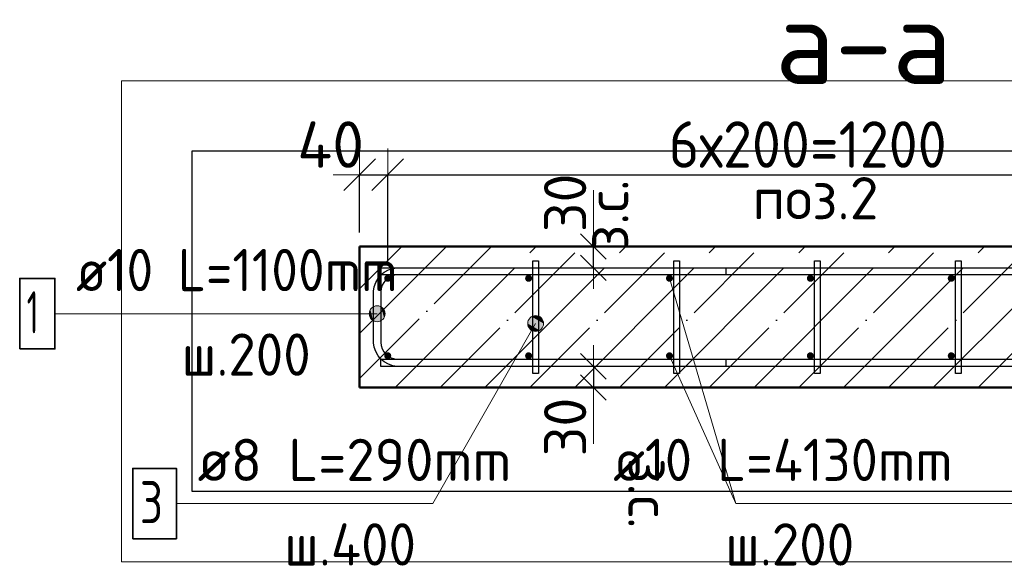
# Model space of a CAD drawing. Header units: millimetres. Extents: x 9402 to 69898, y -2829 to 22870.
# Tile 12 of 69: x 15630 to 17028, y 5049 to 5824. Entities that reach past the tile are written whole.
import ezdxf

# ---------------------------------------------------------------- set-up
doc = ezdxf.new("R2010")
doc.units = ezdxf.units.MM
doc.header["$PDMODE"] = 65
doc.linetypes.add('______11', pattern=[150, 120, -15, 0, -15])
doc.linetypes.add('______5', pattern=[330, 240, -30, 30, -30])
for name, color, linetype, lineweight in [('Standard', 7, 'Continuous', 25), ('Арм.стержн. Арматура края', 96, 'Continuous', 35), ('Арм.стержн. вертикальными 1', 22, 'Continuous', 35), ('Арм.стержн.горизонт. 1', 180, 'Continuous', 35), ('Размерная линия_ общее', 7, 'Continuous', 13), ('Размерная линия_ общее_1', 7, 'Continuous', 13)]:
    doc.layers.add(name, color=color, linetype=linetype, lineweight=lineweight)
doc.layers.add('Арм.стержн.Стяжки', color=7, linetype='Continuous', lineweight=35, true_color=0x501e0f)
doc.styles.add('ISOCPEUR', font='ISOCPEUR')
doc.dimstyles.new('DIMSTYLE_10', dxfattribs={"dimtxt": 60, "dimasz": 60, "dimexe": 0, "dimexo": 0.001, "dimgap": 30, "dimtad": 2, "dimdec": 0, "dimrnd": 5, "dimzin": 12, "dimdsep": 46, "dimtxsty": 'ISOCPEUR', "dimblk1": 'ALL_ML_STRICH', "dimblk2": 'ALL_ML_STRICH', "dimsah": 1, "dimcen": 0, "dimse1": 1, "dimse2": 1, "dimclrd": 7, "dimclre": 256, "dimclrt": 7, "dimadec": 0, "dimazin": 0, "dimtfac": 1, "dimtdec": 0, "dimtix": 1, "dimtmove": 2, "dimatfit": 3, "dimfxl": 0, "dimtvp": 1.2, "dimtzin": 0, "dimlwd": 0, "dimlwe": -3, "dimarcsym": 0})
doc.dimstyles.new('DIMSTYLE_4', dxfattribs={"dimtxt": 66, "dimasz": 75, "dimexe": 0, "dimexo": 0, "dimgap": 33, "dimtad": 2, "dimdec": 0, "dimrnd": 5, "dimzin": 12, "dimdsep": 46, "dimtxsty": 'ISOCPEUR', "dimblk1": 'ALL_ML_STRICH', "dimblk2": 'ALL_ML_STRICH', "dimsah": 1, "dimcen": 0, "dimclrd": 7, "dimclre": 256, "dimclrt": 7, "dimadec": 0, "dimazin": 0, "dimtfac": 1, "dimtdec": 0, "dimtix": 1, "dimtmove": 2, "dimatfit": 3, "dimfxl": 0, "dimtvp": 1.2, "dimtzin": 0, "dimlwd": 0, "dimlwe": -3, "dimarcsym": 0})
doc.dimstyles.new('DIMSTYLE_5', dxfattribs={"dimtxt": 66, "dimasz": 75, "dimexe": 0, "dimexo": 0, "dimgap": 33, "dimtad": 2, "dimdec": 0, "dimrnd": 5, "dimzin": 12, "dimdsep": 46, "dimtxsty": 'ISOCPEUR', "dimblk1": 'ALL_ML_STRICH', "dimblk2": 'ALL_ML_STRICH', "dimsah": 1, "dimcen": 0, "dimclrd": 7, "dimclre": 256, "dimclrt": 7, "dimadec": 0, "dimazin": 0, "dimtfac": 1, "dimtdec": 0, "dimtix": 1, "dimtmove": 2, "dimatfit": 3, "dimfxl": 0, "dimtzin": 0, "dimlwd": 0, "dimlwe": -3, "dimarcsym": 0})

# ---------------------------------------------------------------- blocks, each defined once
blk = doc.blocks.new('ALL_ML_STRICH')
at = {"color": 0, "linetype": 'ByBlock', "lineweight": -2}
for p, q in [((0, -0.5), (0, 0.5)), ((-0.3, -0.3), (0.3, 0.3)), ((-1, 0), (0.5, 0))]:
    blk.add_line(p, q, dxfattribs=at)
blk = doc.blocks.new('*D20')
at = {"layer": 'DEFPOINTS', "color": 7, "linetype": 'Continuous', "lineweight": 13, "transparency": 33554687}
for p in [(16453.5, 5502.4), (16444.8, 5472.4), (16453.5, 5472.4)]:
    blk.add_point(p, dxfattribs=at)
at = {"layer": 'Размерная линия_ общее_1', "color": 7, "linetype": 'Continuous', "lineweight": -2, "transparency": 33554687}
blk.add_line((16444.8, 5472.4), (16444.8, 5502.4), dxfattribs=at)
at = {"layer": 'Размерная линия_ общее_1', "color": 7, "linetype": 'Continuous', "lineweight": 13, "transparency": 33554687, "xscale": 60, "yscale": 60, "zscale": 60}
for p, rotation in [((16444.8, 5472.4), 270), ((16444.8, 5502.4), 90)]:
    blk.add_blockref('ALL_ML_STRICH', p, dxfattribs=dict(at, rotation=rotation))
at = {"layer": 'Размерная линия_ общее_1', "color": 7, "linetype": 'Continuous', "lineweight": 13, "transparency": 33554687, "insert": (16434.5, 5497.4), "char_height": 60, "width": 3, "attachment_point": 1, "rotation": 90, "line_spacing_factor": 0.60241, "style": 'ISOCPEUR'}
blk.add_mtext('з.с.', dxfattribs=at)
at = {"layer": 'Размерная линия_ общее_1', "color": 7, "linetype": 'Continuous', "lineweight": 13, "transparency": 33554687, "insert": (16404.8, 5564.5), "char_height": 60, "width": 120, "attachment_point": 5, "rotation": 90, "style": 'ISOCPEUR'}
blk.add_mtext('\\A1;{30}', dxfattribs=at)
blk = doc.blocks.new('*D21')
at = {"layer": 'DEFPOINTS', "color": 7, "linetype": 'Continuous', "lineweight": 13, "transparency": 33554687}
for p in [(16444.8, 5332.4), (16453.5, 5332.4), (16453.5, 5302.4)]:
    blk.add_point(p, dxfattribs=at)
at = {"layer": 'Размерная линия_ общее_1', "color": 7, "linetype": 'Continuous', "lineweight": -2, "transparency": 33554687}
blk.add_line((16444.8, 5332.4), (16444.8, 5302.4), dxfattribs=at)
at = {"layer": 'Размерная линия_ общее_1', "color": 7, "linetype": 'Continuous', "lineweight": 13, "transparency": 33554687, "xscale": 60, "yscale": 60, "zscale": 60}
for p, rotation in [((16444.8, 5332.4), 90), ((16444.8, 5302.4), 270)]:
    blk.add_blockref('ALL_ML_STRICH', p, dxfattribs=dict(at, rotation=rotation))
at = {"layer": 'Размерная линия_ общее_1', "color": 7, "linetype": 'Continuous', "lineweight": 13, "transparency": 33554687, "insert": (16404.8, 5246.3), "char_height": 60, "width": 120, "attachment_point": 5, "rotation": 90, "style": 'ISOCPEUR'}
blk.add_mtext('\\A1;{30}', dxfattribs=at)
at = {"layer": 'Размерная линия_ общее_1', "color": 7, "linetype": 'Continuous', "lineweight": 13, "transparency": 33554687, "insert": (16554.5, 5202.3), "char_height": 60, "width": 3, "attachment_point": 1, "rotation": 270, "line_spacing_factor": 0.60241, "style": 'ISOCPEUR'}
blk.add_mtext('з.с.', dxfattribs=at)
blk = doc.blocks.new('*D22')
at = {"layer": 'DEFPOINTS', "color": 7, "linetype": 'Continuous', "lineweight": 13, "transparency": 33554687}
for p in [(16112.9, 5604.3), (16112.9, 5502.4), (16152.9, 5457.4)]:
    blk.add_point(p, dxfattribs=at)
at = {"layer": 'Размерная линия_ общее', "color": 253, "linetype": 'Continuous', "lineweight": -2, "true_color": 0xa0a0a0, "transparency": 33554687}
for p, q in [((16112.9, 5522.4), (16112.9, 5604.3)), ((16152.9, 5477.4), (16152.9, 5604.3))]:
    blk.add_line(p, q, dxfattribs=at)
at = {"layer": 'Размерная линия_ общее', "color": 7, "linetype": 'Continuous', "lineweight": -2, "transparency": 33554687}
blk.add_line((16112.9, 5604.3), (16152.9, 5604.3), dxfattribs=at)
at = {"layer": 'Размерная линия_ общее', "color": 7, "linetype": 'Continuous', "lineweight": 13, "transparency": 33554687, "xscale": 75, "yscale": 75, "zscale": 75, "rotation": 180}
blk.add_blockref('ALL_ML_STRICH', (16112.9, 5604.3), dxfattribs=at)
at = {"layer": 'Размерная линия_ общее', "color": 7, "linetype": 'Continuous', "lineweight": 13, "transparency": 33554687, "xscale": 75, "yscale": 75, "zscale": 75}
blk.add_blockref('ALL_ML_STRICH', (16152.9, 5604.3), dxfattribs=at)
at = {"layer": 'Размерная линия_ общее', "color": 7, "linetype": 'Continuous', "lineweight": 13, "transparency": 33554687, "insert": (16071.9, 5647.2), "char_height": 66, "width": 132, "attachment_point": 5, "style": 'ISOCPEUR'}
blk.add_mtext('\\A1;{40}', dxfattribs=at)
blk = doc.blocks.new('*D23')
at = {"layer": 'DEFPOINTS', "color": 7, "linetype": 'Continuous', "lineweight": 13, "transparency": 33554687}
for p in [(16152.9, 5604.3), (16152.9, 5457.4), (17352.9, 5457.4)]:
    blk.add_point(p, dxfattribs=at)
at = {"layer": 'Размерная линия_ общее', "color": 253, "linetype": 'Continuous', "lineweight": -2, "true_color": 0xa0a0a0, "transparency": 33554687}
for p, q in [((16152.9, 5477.4), (16152.9, 5604.3)), ((17352.9, 5477.4), (17352.9, 5604.3))]:
    blk.add_line(p, q, dxfattribs=at)
at = {"layer": 'Размерная линия_ общее', "color": 7, "linetype": 'Continuous', "lineweight": -2, "transparency": 33554687}
blk.add_line((16152.9, 5604.3), (17352.9, 5604.3), dxfattribs=at)
at = {"layer": 'Размерная линия_ общее', "color": 7, "linetype": 'Continuous', "lineweight": 13, "transparency": 33554687, "xscale": 75, "yscale": 75, "zscale": 75, "rotation": 180}
blk.add_blockref('ALL_ML_STRICH', (16152.9, 5604.3), dxfattribs=at)
at = {"layer": 'Размерная линия_ общее', "color": 7, "linetype": 'Continuous', "lineweight": 13, "transparency": 33554687, "xscale": 75, "yscale": 75, "zscale": 75}
blk.add_blockref('ALL_ML_STRICH', (17352.9, 5604.3), dxfattribs=at)
at = {"layer": 'Размерная линия_ общее', "color": 7, "linetype": 'Continuous', "lineweight": 13, "transparency": 33554687, "insert": (16551.9, 5680.3), "char_height": 66, "width": 3.3, "attachment_point": 1, "line_spacing_factor": 0.60241, "style": 'ISOCPEUR'}
blk.add_mtext('\\W0.91;6х200=1200', dxfattribs=at)

msp = doc.modelspace()

# ---------------------------------------------------------------- hatches: boundary and pattern name
at = {"layer": 'Арм.стержн. Арматура края', "linetype": 'Continuous', "lineweight": 13, "transparency": 33554687}
for points in [[(16128.3, 5401.5), (16128.3, 5412.7), (16126.7, 5407.1)], [(16128.3, 5412.7), (16132.3, 5397.4), (16132.3, 5416.8)], [(16128.3, 5412.7), (16128.3, 5401.5), (16132.3, 5397.4)], [(16132.3, 5416.8), (16137.9, 5395.9), (16137.9, 5418.4)], [(16132.3, 5416.8), (16132.3, 5397.4), (16137.9, 5395.9)], [(16137.9, 5418.4), (16137.9, 5395.9), (16143.6, 5397.4)], [(16137.9, 5418.4), (16143.6, 5397.4), (16143.6, 5416.8)], [(16143.6, 5416.8), (16143.6, 5397.4), (16147.6, 5401.5)], [(16143.6, 5416.8), (16147.6, 5401.5), (16147.6, 5412.7)], [(16147.6, 5412.7), (16147.6, 5401.5), (16149.2, 5407.1)]]:
    msp.add_hatch(color=7, dxfattribs=at).paths.add_polyline_path(points)
at = {"layer": 'Арм.стержн. вертикальными 1', "linetype": 'Continuous', "lineweight": 50, "transparency": 33554687}
for points in [[(16157.9, 5457.4), (16157.6, 5459.3), (16156.5, 5460.9), (16154.8, 5462), (16152.9, 5462.4), (16151, 5462), (16149.4, 5460.9), (16148.3, 5459.3), (16147.9, 5457.4), (16148.3, 5455.4), (16149.4, 5453.8), (16151, 5452.7), (16152.9, 5452.4), (16154.8, 5452.7), (16156.5, 5453.8), (16157.6, 5455.4)], [(16357.9, 5457.4), (16357.6, 5459.3), (16356.5, 5460.9), (16354.8, 5462), (16352.9, 5462.4), (16351, 5462), (16349.4, 5460.9), (16348.3, 5459.3), (16347.9, 5457.4), (16348.3, 5455.4), (16349.4, 5453.8), (16351, 5452.7), (16352.9, 5452.4), (16354.8, 5452.7), (16356.5, 5453.8), (16357.6, 5455.4)], [(16557.9, 5457.4), (16557.6, 5459.3), (16556.5, 5460.9), (16554.8, 5462), (16552.9, 5462.4), (16551, 5462), (16549.4, 5460.9), (16548.3, 5459.3), (16547.9, 5457.4), (16548.3, 5455.4), (16549.4, 5453.8), (16551, 5452.7), (16552.9, 5452.4), (16554.8, 5452.7), (16556.5, 5453.8), (16557.6, 5455.4)], [(16757.9, 5457.4), (16757.6, 5459.3), (16756.5, 5460.9), (16754.8, 5462), (16752.9, 5462.4), (16751, 5462), (16749.4, 5460.9), (16748.3, 5459.3), (16747.9, 5457.4), (16748.3, 5455.4), (16749.4, 5453.8), (16751, 5452.7), (16752.9, 5452.4), (16754.8, 5452.7), (16756.5, 5453.8), (16757.6, 5455.4)], [(16957.9, 5457.4), (16957.6, 5459.3), (16956.5, 5460.9), (16954.8, 5462), (16952.9, 5462.4), (16951, 5462), (16949.4, 5460.9), (16948.3, 5459.3), (16947.9, 5457.4), (16948.3, 5455.4), (16949.4, 5453.8), (16951, 5452.7), (16952.9, 5452.4), (16954.8, 5452.7), (16956.5, 5453.8), (16957.6, 5455.4)], [(16157.9, 5347.4), (16157.6, 5349.3), (16156.5, 5350.9), (16154.8, 5352), (16152.9, 5352.4), (16151, 5352), (16149.4, 5350.9), (16148.3, 5349.3), (16147.9, 5347.4), (16148.3, 5345.4), (16149.4, 5343.8), (16151, 5342.7), (16152.9, 5342.4), (16154.8, 5342.7), (16156.5, 5343.8), (16157.6, 5345.4)], [(16357.9, 5347.4), (16357.6, 5349.3), (16356.5, 5350.9), (16354.8, 5352), (16352.9, 5352.4), (16351, 5352), (16349.4, 5350.9), (16348.3, 5349.3), (16347.9, 5347.4), (16348.3, 5345.4), (16349.4, 5343.8), (16351, 5342.7), (16352.9, 5342.4), (16354.8, 5342.7), (16356.5, 5343.8), (16357.6, 5345.4)], [(16557.9, 5347.4), (16557.6, 5349.3), (16556.5, 5350.9), (16554.8, 5352), (16552.9, 5352.4), (16551, 5352), (16549.4, 5350.9), (16548.3, 5349.3), (16547.9, 5347.4), (16548.3, 5345.4), (16549.4, 5343.8), (16551, 5342.7), (16552.9, 5342.4), (16554.8, 5342.7), (16556.5, 5343.8), (16557.6, 5345.4)], [(16757.9, 5347.4), (16757.6, 5349.3), (16756.5, 5350.9), (16754.8, 5352), (16752.9, 5352.4), (16751, 5352), (16749.4, 5350.9), (16748.3, 5349.3), (16747.9, 5347.4), (16748.3, 5345.4), (16749.4, 5343.8), (16751, 5342.7), (16752.9, 5342.4), (16754.8, 5342.7), (16756.5, 5343.8), (16757.6, 5345.4)], [(16957.9, 5347.4), (16957.6, 5349.3), (16956.5, 5350.9), (16954.8, 5352), (16952.9, 5352.4), (16951, 5352), (16949.4, 5350.9), (16948.3, 5349.3), (16947.9, 5347.4), (16948.3, 5345.4), (16949.4, 5343.8), (16951, 5342.7), (16952.9, 5342.4), (16954.8, 5342.7), (16956.5, 5343.8), (16957.6, 5345.4)]]:
    msp.add_hatch(color=4, dxfattribs=at).paths.add_polyline_path(points)
at = {"layer": 'Арм.стержн.Стяжки', "linetype": 'Continuous', "lineweight": 13, "transparency": 33554687}
for points in [[(16351.7, 5393.1), (16372.7, 5387.6), (16353.2, 5398.8)], [(16353.2, 5398.8), (16374.1, 5393.3), (16357.3, 5402.9)], [(16353.2, 5398.8), (16372.7, 5387.6), (16374.1, 5393.3)], [(16357.3, 5402.9), (16372.6, 5398.8), (16362.8, 5404.4)], [(16357.3, 5402.9), (16374.1, 5393.3), (16372.6, 5398.8)], [(16362.8, 5404.4), (16372.6, 5398.8), (16368.5, 5403)], [(16353.3, 5387.6), (16368.5, 5383.5), (16351.7, 5393.1)], [(16351.7, 5393.1), (16368.5, 5383.5), (16372.7, 5387.6)], [(16363, 5382), (16353.3, 5387.6), (16357.4, 5383.4)], [(16353.3, 5387.6), (16363, 5382), (16368.5, 5383.5)]]:
    msp.add_hatch(color=7, dxfattribs=at).paths.add_polyline_path(points)

# ---------------------------------------------------------------- linework, layer by layer
at = {"color": 52, "linetype": 'Continuous', "lineweight": -3, "transparency": 33554687}
for p, q in [((15875, 5637.7), (15875, 5155.1)), ((17729.2, 5637.7), (15875, 5637.7)), ((15875, 5637.7), (15875, 5155.1)), ((17729.2, 5637.7), (15875, 5637.7)), ((15875, 5155.1), (17729.2, 5155.1)), ((15875, 5155.1), (17729.2, 5155.1))]:
    msp.add_line(p, q, dxfattribs=at)
at = {"layer": 'Standard', "color": 7, "linetype": 'Continuous', "lineweight": 13, "transparency": 33554687}
for p, q in [((16444.8, 5502.4), (16444.8, 5582.4)), ((16552.9, 5457.4), (16647, 5137.6)), ((16444.8, 5302.4), (16444.8, 5222.4))]:
    msp.add_line(p, q, dxfattribs=at)
at = {"layer": 'Standard', "color": 7, "linetype": '______11', "lineweight": -3, "transparency": 33554687}
for p, q in [((16112.9, 5442.5), (16172.8, 5502.4)), ((16112.9, 5315.2), (16300.1, 5502.4)), ((16227.4, 5302.4), (16427.4, 5502.4)), ((16354.7, 5302.4), (16554.7, 5502.4)), ((16481.9, 5302.4), (16681.9, 5502.4)), ((16609.2, 5302.4), (16809.2, 5502.4)), ((16736.5, 5302.4), (16936.5, 5502.4)), ((16863.8, 5302.4), (17063.8, 5502.4)), ((16991.1, 5302.4), (17191.1, 5502.4))]:
    msp.add_line(p, q, dxfattribs=at)
at = {"layer": 'Standard', "color": 7, "linetype": '______5', "lineweight": -3, "transparency": 33554687}
for p, q in [((16112.9, 5378.8), (16236.5, 5502.4)), ((16163.7, 5302.4), (16363.7, 5502.4)), ((16291, 5302.4), (16491, 5502.4)), ((16418.3, 5302.4), (16618.3, 5502.4)), ((16545.6, 5302.4), (16745.6, 5502.4)), ((16672.9, 5302.4), (16872.9, 5502.4)), ((16800.1, 5302.4), (17000.1, 5502.4)), ((16927.4, 5302.4), (17127.4, 5502.4))]:
    msp.add_line(p, q, dxfattribs=at)
at = {"layer": 'Standard', "color": 7, "linetype": 'Continuous', "lineweight": 50, "transparency": 33554687}
for p, q in [((16112.9, 5502.4), (16112.9, 5302.4)), ((17562.9, 5502.4), (16112.9, 5502.4)), ((16112.9, 5302.4), (17562.9, 5302.4))]:
    msp.add_line(p, q, dxfattribs=at)
at = {"layer": 'Standard', "color": 7, "linetype": 'Continuous', "lineweight": 13, "transparency": 33554687}
msp.add_lwpolyline([(15775, 5055.1), (17829.2, 5055.1), (17829.2, 5737.7), (15775, 5737.7), (15775, 5055.1)], dxfattribs=at)
at = {"layer": 'Арм.стержн. Арматура края', "color": 7, "linetype": 'Continuous', "lineweight": 13, "transparency": 33554687}
for p, q in [((16137.9, 5418.4), (16137.9, 5418.4)), ((15680.4, 5407.1), (16076.4, 5407.1)), ((16076.4, 5407.1), (16137.9, 5407.1)), ((16126.7, 5407.1), (16126.7, 5407.1)), ((16137.9, 5395.9), (16137.9, 5395.9)), ((16149.2, 5407.1), (16149.2, 5407.1))]:
    msp.add_line(p, q, dxfattribs=at)
at = {"layer": 'Арм.стержн. Арматура края', "color": 4, "linetype": 'Continuous', "lineweight": 25, "transparency": 33554687}
msp.add_lwpolyline([(16632.9, 5332.4), (16166.3, 5332.4), (16160.2, 5333.2), (16153.8, 5335.3), (16148, 5338.6), (16143.2, 5342.6), (16139.2, 5347.4), (16135.9, 5353.3), (16133.8, 5359.6), (16132.9, 5365.7), (16132.9, 5439), (16133.8, 5445.1), (16135.9, 5451.5), (16139.2, 5457.3), (16143.2, 5462.1), (16148, 5466.1), (16153.8, 5469.4), (16160.2, 5471.5), (16166.3, 5472.4), (16632.9, 5472.4), (16632.9, 5462.4), (16167, 5462.4), (16162.5, 5461.7), (16157.9, 5460.2), (16153.7, 5457.9), (16150.3, 5455), (16147.4, 5451.6), (16145.1, 5447.4), (16143.6, 5442.8), (16142.9, 5438.3), (16142.9, 5366.4), (16143.6, 5361.9), (16145.1, 5357.3), (16147.4, 5353.1), (16150.3, 5349.7), (16153.7, 5346.8), (16157.9, 5344.5), (16162.5, 5343), (16167, 5342.4), (16632.9, 5342.4), (16632.9, 5332.4)], dxfattribs=at)
msp.add_lwpolyline([(16632.9, 5332.4), (16166.3, 5332.4), (16160.2, 5333.2), (16153.8, 5335.3), (16148, 5338.6), (16143.2, 5342.6), (16139.2, 5347.4), (16135.9, 5353.3), (16133.8, 5359.6), (16132.9, 5365.7), (16132.9, 5439), (16133.8, 5445.1), (16135.9, 5451.5), (16139.2, 5457.3), (16143.2, 5462.1), (16148, 5466.1), (16153.8, 5469.4), (16160.2, 5471.5), (16166.3, 5472.4), (16632.9, 5472.4), (16632.9, 5462.4), (16167, 5462.4), (16162.5, 5461.7), (16157.9, 5460.2), (16153.7, 5457.9), (16150.3, 5455), (16147.4, 5451.6), (16145.1, 5447.4), (16143.6, 5442.8), (16142.9, 5438.3), (16142.9, 5366.4), (16143.6, 5361.9), (16145.1, 5357.3), (16147.4, 5353.1), (16150.3, 5349.7), (16153.7, 5346.8), (16157.9, 5344.5), (16162.5, 5343), (16167, 5342.4), (16632.9, 5342.4), (16632.9, 5332.4)], dxfattribs=at)
msp.add_lwpolyline([(16632.9, 5332.4), (16166.3, 5332.4), (16160.2, 5333.2), (16153.8, 5335.3), (16148, 5338.6), (16143.2, 5342.6), (16139.2, 5347.4), (16135.9, 5353.3), (16133.8, 5359.6), (16132.9, 5365.7), (16132.9, 5439), (16133.8, 5445.1), (16135.9, 5451.5), (16139.2, 5457.3), (16143.2, 5462.1), (16148, 5466.1), (16153.8, 5469.4), (16160.2, 5471.5), (16166.3, 5472.4), (16632.9, 5472.4), (16632.9, 5462.4), (16167, 5462.4), (16162.5, 5461.7), (16157.9, 5460.2), (16153.7, 5457.9), (16150.3, 5455), (16147.4, 5451.6), (16145.1, 5447.4), (16143.6, 5442.8), (16142.9, 5438.3), (16142.9, 5366.4), (16143.6, 5361.9), (16145.1, 5357.3), (16147.4, 5353.1), (16150.3, 5349.7), (16153.7, 5346.8), (16157.9, 5344.5), (16162.5, 5343), (16167, 5342.4), (16632.9, 5342.4), (16632.9, 5332.4)], dxfattribs=at)
at = {"layer": 'Арм.стержн. Арматура края', "color": 7, "linetype": 'Continuous', "lineweight": 35, "transparency": 33554687}
msp.add_lwpolyline([(15630.4, 5357.1), (15680.4, 5357.1), (15680.4, 5457.1), (15630.4, 5457.1), (15630.4, 5357.1)], dxfattribs=at)
at = {"layer": 'Арм.стержн. Арматура края', "color": 7, "linetype": 'Continuous', "lineweight": 13, "transparency": 33554687}
msp.add_circle((16137.9, 5407.1), 11.3, dxfattribs=at)
at = {"layer": 'Арм.стержн. вертикальными 1', "color": 7, "linetype": 'Continuous', "lineweight": 13, "transparency": 33554687}
for q in [(16552.9, 5347.4), (17055, 5137.6)]:
    msp.add_line((16647, 5137.6), q, dxfattribs=at)
at = {"layer": 'Арм.стержн.горизонт. 1', "color": 52, "linetype": 'Continuous', "lineweight": 50, "transparency": 33554687}
for p, q in [((16112.9, 5502.4), (16112.9, 5502.4)), ((16112.9, 5302.4), (16112.9, 5302.4))]:
    msp.add_line(p, q, dxfattribs=at)
at = {"layer": 'Арм.стержн.горизонт. 1', "color": 4, "linetype": 'Continuous', "lineweight": 25, "transparency": 33554687}
for points in [[(17532.9, 5462.4), (16142.9, 5462.4), (16142.9, 5472.4), (17532.9, 5472.4), (17532.9, 5462.4)], [(17532.9, 5462.4), (16142.9, 5462.4), (16142.9, 5472.4), (17532.9, 5472.4), (17532.9, 5462.4)], [(17532.9, 5462.4), (16142.9, 5462.4), (16142.9, 5472.4), (17532.9, 5472.4), (17532.9, 5462.4)], [(17532.9, 5332.4), (16142.9, 5332.4), (16142.9, 5342.4), (17532.9, 5342.4), (17532.9, 5332.4)], [(17532.9, 5332.4), (16142.9, 5332.4), (16142.9, 5342.4), (17532.9, 5342.4), (17532.9, 5332.4)], [(17532.9, 5332.4), (16142.9, 5332.4), (16142.9, 5342.4), (17532.9, 5342.4), (17532.9, 5332.4)]]:
    msp.add_lwpolyline(points, dxfattribs=at)
at = {"layer": 'Арм.стержн.Стяжки', "color": 7, "linetype": 'Continuous', "lineweight": 13, "transparency": 33554687}
for p, q in [((16353.2, 5398.8), (16353.2, 5398.8)), ((16368.5, 5403), (16368.5, 5403)), ((16217, 5137.6), (16362.9, 5393.2)), ((16357.4, 5383.4), (16357.4, 5383.4)), ((16372.7, 5387.6), (16372.7, 5387.6)), ((15853, 5137.6), (16217, 5137.6))]:
    msp.add_line(p, q, dxfattribs=at)
at = {"layer": 'Арм.стержн.Стяжки', "color": 40, "linetype": 'Continuous', "lineweight": 25, "transparency": 33554687}
for points in [[(16358.9, 5322.4), (16358.9, 5482.4), (16366.9, 5482.4), (16366.9, 5322.4), (16358.9, 5322.4)], [(16358.9, 5322.4), (16358.9, 5482.4), (16366.9, 5482.4), (16366.9, 5322.4), (16358.9, 5322.4)], [(16558.9, 5322.4), (16558.9, 5482.4), (16566.9, 5482.4), (16566.9, 5322.4), (16558.9, 5322.4)], [(16758.9, 5322.4), (16758.9, 5482.4), (16766.9, 5482.4), (16766.9, 5322.4), (16758.9, 5322.4)], [(16758.9, 5322.4), (16758.9, 5482.4), (16766.9, 5482.4), (16766.9, 5322.4), (16758.9, 5322.4)], [(16958.9, 5322.4), (16958.9, 5482.4), (16966.9, 5482.4), (16966.9, 5322.4), (16958.9, 5322.4)]]:
    msp.add_lwpolyline(points, dxfattribs=at)
at = {"layer": 'Арм.стержн.Стяжки', "color": 7, "linetype": 'Continuous', "lineweight": 35, "transparency": 33554687}
msp.add_lwpolyline([(15791, 5087.6), (15853, 5087.6), (15853, 5187.6), (15791, 5187.6), (15791, 5087.6)], dxfattribs=at)
at = {"layer": 'Арм.стержн.Стяжки', "color": 7, "linetype": 'Continuous', "lineweight": 13, "transparency": 33554687}
msp.add_circle((16362.9, 5393.2), 11.3, dxfattribs=at)

# ---------------------------------------------------------------- texts
at = {"layer": 'Standard', "color": 7, "linetype": 'Continuous', "lineweight": 13, "transparency": 33554687, "style": 'ISOCPEUR'}
for s, insert, char_height, width, attachment_point in [('\\A1;{\\fISOCPEUR|i0|b0;\\H120.000000;\\W1.000000;\\C7;а-а}\\P', (16703, 5793.3), 120, 331.2, 4), ('\\A1;{\\fISOCPEUR|i0|b0;\\H60.000000;\\W1.000000;\\C7;поз.2}\\P', (16760.2, 5571.1), 60, 211.154, 5)]:
    msp.add_mtext(s, dxfattribs=dict(at, insert=insert, char_height=char_height, width=width, attachment_point=attachment_point))
at = {"layer": 'Арм.стержн. Арматура края', "color": 7, "linetype": 'Continuous', "lineweight": 25, "transparency": 33554687, "char_height": 60, "attachment_point": 7, "style": 'ISOCPEUR'}
for s, insert, width in [('\\W0.92;ø10 L=1100mm ', (15710.4, 5439.1), 561.338), ('\\W0.56;1', (15640.4, 5379.1), 46.667), ('\\W0.95;ш.200 ', (15860.4, 5319.1), 262.399)]:
    msp.add_mtext(s, dxfattribs=dict(at, insert=insert, width=width))
at = {"layer": 'Арм.стержн. вертикальными 1', "color": 7, "linetype": 'Continuous', "lineweight": 25, "transparency": 33554687, "char_height": 60, "attachment_point": 7, "style": 'ISOCPEUR'}
for s, insert, width in [('\\W0.94;ø10 L=4130mm ', (16473, 5169.6), 579.953), ('\\W0.95;ш.200 ', (16632, 5049.6), 262.399)]:
    msp.add_mtext(s, dxfattribs=dict(at, insert=insert, width=width))
at = {"layer": 'Арм.стержн.Стяжки', "color": 7, "linetype": 'Continuous', "lineweight": 25, "transparency": 33554687, "char_height": 60, "attachment_point": 7, "style": 'ISOCPEUR'}
for s, insert, width in [('\\W0.98;ø8 L=290mm ', (15883, 5169.6), 515.053), ('\\W0.78;3', (15801, 5109.6), 65.281), ('\\W0.95;ш.400 ', (16006, 5049.6), 268.447)]:
    msp.add_mtext(s, dxfattribs=dict(at, insert=insert, width=width))

# ---------------------------------------------------------------- dimensions: what is measured, and where the dimension line sits
at = {"layer": 'Размерная линия_ общее', "color": 7, "linetype": 'Continuous', "lineweight": 13, "transparency": 33554687}
dim = msp.add_linear_dim(base=(16152.9, 5604.3), p1=(16112.9, 5522.4), p2=(16152.9, 5477.4), dimstyle='DIMSTYLE_4', override={"dimpost": '<>', "dimclrd": 7, "dimclre": 253, "dimclrt": 7, "dimlwd": 0, "dimlwe": 65533}, dxfattribs=at)
dim.commit()
dim.dimension.update_dxf_attribs({"geometry": '*D22', "text_midpoint": (16071.9, 5647.2), "dimtype": 160})
dim = msp.add_linear_dim(base=(17352.9, 5604.3), p1=(16152.9, 5477.4), p2=(17352.9, 5477.4), text='\\W0.91;6х200=1200', dimstyle='DIMSTYLE_5', override={"dimpost": '<>', "dimclrd": 7, "dimclre": 253, "dimclrt": 7, "dimlwd": 0, "dimlwe": 65533}, dxfattribs=at)
dim.commit()
dim.dimension.update_dxf_attribs({"geometry": '*D23', "text_midpoint": (16752.9, 5637.3), "dimtype": 160})
at = {"layer": 'Размерная линия_ общее_1', "color": 7, "linetype": 'Continuous', "lineweight": 13, "transparency": 33554687}
for base, p1, p2, angle, picture, middle in [((16444.8, 5502.4), (16453.5, 5472.4), (16453.5, 5502.4), 90, '*D20', (16404.8, 5564.5)), ((16444.8, 5302.4), (16453.5, 5332.4), (16453.5, 5302.4), 270, '*D21', (16404.8, 5246.3))]:
    dim = msp.add_linear_dim(base=base, p1=p1, p2=p2, angle=angle, text='<>\\Xз.с.', dimstyle='DIMSTYLE_10', override={"dimpost": '<>', "dimclrd": 7, "dimclre": 253, "dimclrt": 7, "dimlwd": 0, "dimlwe": 65533}, dxfattribs=at)
    dim.commit()
    dim.dimension.update_dxf_attribs({"geometry": picture, "text_midpoint": middle, "dimtype": 160})

doc.saveas('drawing.dxf')
